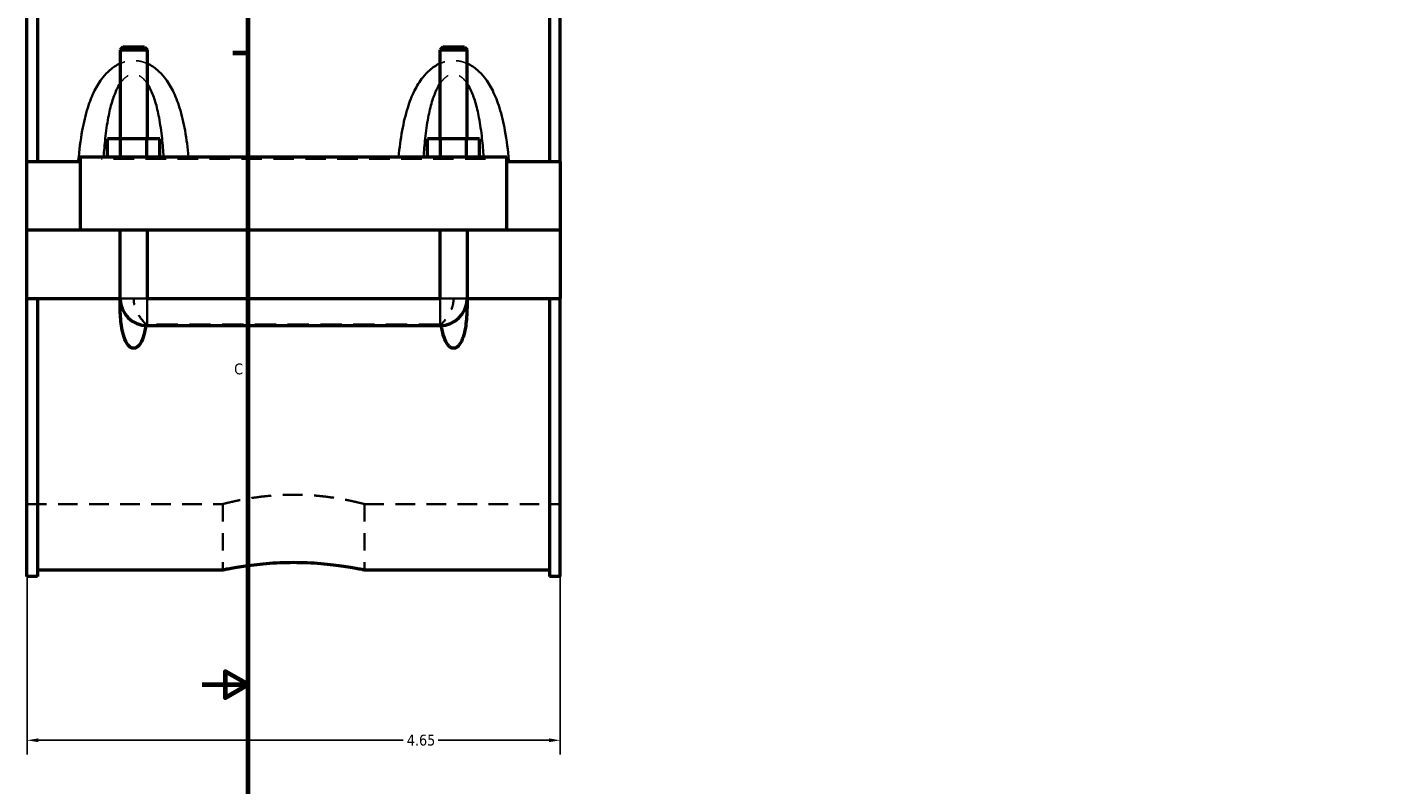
# Model space of a CAD drawing. Header units: inches. Extents: x -2.3 to 49.2, y -1.9 to 48.5.
# Tile 3 of 10: x -1.4 to 10.3, y 10.1 to 16.7. Entities that reach past the tile are written whole.
import ezdxf

# ---------------------------------------------------------------- set-up
doc = ezdxf.new("R2010")
doc.units = ezdxf.units.IN
doc.header["$MEASUREMENT"] = 0
doc.linetypes.add('DASHED', pattern=[0.2067, 0.1654, -0.0413])
for name, color, linetype, lineweight in [('Border (ANSI)', 7, 'Continuous', 70), ('Dimension (ANSI)', 7, 'Continuous', 25), ('Hidden (ANSI)', 7, 'DASHED', 35), ('Hidden Narrow (ANSI)', 7, 'DASHED', 25), ('Visible (ANSI)', 7, 'Continuous', 50), ('Visible Narrow (ANSI)', 7, 'Continuous', 35)]:
    doc.layers.add(name, color=color, linetype=linetype, lineweight=lineweight)
doc.styles.add('Note Text (ANSI)', font='tahoma.ttf')
doc.dimstyles.new('Default (ANSI)', dxfattribs={"dimtxt": 0.094488, "dimasz": 0.098425, "dimexe": 0.125, "dimexo": 0.0625, "dimgap": 0.031496, "dimtad": 0, "dimtih": 1, "dimtoh": 1, "dimrnd": 1e-08, "dimzin": 4, "dimdsep": 46, "dimtxsty": 'Note Text (ANSI)', "dimcen": 0.09, "dimdle": 0.393701, "dimclrd": 256, "dimclre": 256, "dimclrt": 5, "dimadec": 0, "dimazin": 1, "dimtfac": 1, "dimtofl": 0, "dimtmove": 0, "dimatfit": 3, "dimfxl": 1, "dimtolj": 1, "dimtzin": 4, "dimlwd": -1, "dimlwe": -1, "dimarcsym": 0})

# ---------------------------------------------------------------- blocks, each defined once
blk = doc.blocks.new('Borders Default Border')
at = {"layer": 'Border (ANSI)'}
blk.add_line((0.5, 16.5), (0.366, 16.5), dxfattribs=at)
at = {"layer": 'Border (ANSI)', "flags": 128}
for points in [[(0.5, 1), (0.5, 21), (33.5, 21), (33.5, 1), (0.5, 1)], [(0.1, 11), (0.5, 11), (0.3, 11.115), (0.3, 10.885), (0.5, 11)]]:
    blk.add_lwpolyline(points, dxfattribs=at)
at = {"layer": 'Border (ANSI)', "color": 5, "true_color": 0x0000ff, "insert": (0.378, 13.701), "char_height": 0.0945, "attachment_point": 7, "style": 'Note Text (ANSI)'}
blk.add_mtext('C', dxfattribs=at)
blk = doc.blocks.new('*D6')
at = {"layer": 'Defpoints', "color": 0, "transparency": 16777216}
for p in [(-1.428, 15.558), (3.222, 15.558), (3.222, 10.514)]:
    blk.add_point(p, dxfattribs=at)
at = {"layer": 'Dimension (ANSI)', "transparency": 16777216}
for p, q in [((-1.428, 15.495), (-1.428, 10.389)), ((3.222, 15.495), (3.222, 10.389)), ((-1.33, 10.514), (1.852, 10.514)), ((3.123, 10.514), (2.158, 10.514))]:
    blk.add_line(p, q, dxfattribs=at)
for points in [[(-1.33, 10.531), (-1.33, 10.498), (-1.428, 10.514)], [(3.123, 10.531), (3.123, 10.498), (3.222, 10.514)]]:
    blk.add_solid(points, dxfattribs=at)
at = {"layer": 'Dimension (ANSI)', "color": 5, "transparency": 16777216, "insert": (1.884, 10.563), "char_height": 0.0945, "attachment_point": 1, "style": 'Note Text (ANSI)'}
blk.add_mtext('\\A1;4.65', dxfattribs=at)

msp = doc.modelspace()

# ---------------------------------------------------------------- linework, layer by layer
at = {"layer": 'Hidden (ANSI)', "ltscale": 0.897567}
for p, q in [((-0.6163, 14.9586), (-0.3801, 14.9586)), ((2.1737, 14.9586), (2.4099, 14.9586))]:
    msp.add_line(p, q, dxfattribs=at)
at = {"layer": 'Hidden (ANSI)', "ltscale": 0.05659}
for p, q in [((-0.6163, 14.3339), (-0.6163, 14.3637)), ((2.4099, 14.3339), (2.4099, 14.3637))]:
    msp.add_line(p, q, dxfattribs=at)
at = {"layer": 'Hidden (ANSI)', "ltscale": 1.123182}
msp.add_line((2.1737, 14.1383), (-0.3801, 14.1383), dxfattribs=at)
at = {"layer": 'Hidden (ANSI)', "ltscale": 1.032703}
for p, q in [((-1.4282, 12.5728), (0.2795, 12.5728)), ((1.5142, 12.5728), (3.2218, 12.5728))]:
    msp.add_line(p, q, dxfattribs=at)
at = {"layer": 'Hidden (ANSI)', "ltscale": 0.924159}
for p, q in [((0.2795, 12.5728), (0.2795, 11.9997)), ((1.5142, 12.5728), (1.5142, 11.9997))]:
    msp.add_line(p, q, dxfattribs=at)
at = {"layer": 'Hidden (ANSI)', "ltscale": 0.013}
for centre, start, end in [((-0.3801, 14.3637), 180, 181.6682), ((2.1737, 14.3637), 358.3318, 0)]:
    msp.add_arc(centre, 0.2362, start, end, dxfattribs=at)
at = {"layer": 'Hidden (ANSI)', "ltscale": 0.52476}
for points, knots in [([(-0.3909, 14.1385), (-0.393, 14.1408), (-0.3954, 14.1433), (-0.4051, 14.1538), (-0.4135, 14.1633), (-0.4333, 14.188), (-0.4452, 14.2044), (-0.4693, 14.2449), (-0.4805, 14.2686), (-0.4943, 14.3158), (-0.4978, 14.3378), (-0.4982, 14.3614), (-0.4982, 14.3625), (-0.4982, 14.3637)], [1.06745979, 1.06745979, 1.06745979, 1.06745979, 1.1185892, 1.1185892, 1.25803365, 1.25803365, 1.43972207, 1.43972207, 1.64554556, 1.64554556, 1.81637934, 1.81637934, 1.82512775, 1.82512775, 1.82512775, 1.82512775]), ([(2.2918, 14.3637), (2.2918, 14.3626), (2.2918, 14.3616), (2.2915, 14.3381), (2.288, 14.3159), (2.2741, 14.2686), (2.2629, 14.2449), (2.2389, 14.2044), (2.2269, 14.188), (2.2071, 14.1633), (2.1988, 14.1538), (2.1891, 14.1433), (2.1867, 14.1408), (2.1845, 14.1385)], [-0.00776261, -0.00776261, -0.00776261, -0.00776261, 0, 0, 0.17184127, 0.17184127, 0.37768297, 0.37768297, 0.55938746, 0.55938746, 0.69884424, 0.69884424, 0.74997817, 0.74997817, 0.74997817, 0.74997817])]:
    msp.add_open_spline(points, degree=3, knots=knots, dxfattribs=at)
at = {"layer": 'Hidden (ANSI)', "ltscale": 0.021387}
for points in [[(-0.3909, 14.1385), (-0.3913, 14.1349), (-0.3918, 14.1313), (-0.3923, 14.1278)], [(2.186, 14.1278), (2.1855, 14.1313), (2.185, 14.1349), (2.1845, 14.1385)]]:
    msp.add_open_spline(points, degree=3, dxfattribs=at)
at = {"layer": 'Hidden (ANSI)', "ltscale": 0.020473}
for points in [[(-0.3801, 14.1383), (-0.3837, 14.1383), (-0.3873, 14.1383), (-0.3909, 14.1385)], [(2.1845, 14.1385), (2.1809, 14.1383), (2.1773, 14.1383), (2.1737, 14.1383)]]:
    msp.add_open_spline(points, degree=3, dxfattribs=at)
at = {"layer": 'Hidden (ANSI)', "ltscale": 1.04699}
msp.add_open_spline([(1.5142, 12.5728), (1.5142, 12.5728), (1.5104, 12.5738), (1.4947, 12.5778), (1.4827, 12.5808), (1.4512, 12.5884), (1.4316, 12.5929), (1.3863, 12.6027), (1.3606, 12.608), (1.306, 12.6181), (1.2752, 12.6234), (1.2079, 12.6333), (1.1716, 12.638), (1.0956, 12.6458), (1.0559, 12.6489), (0.976, 12.653), (0.9358, 12.654), (0.8579, 12.654), (0.8177, 12.653), (0.7378, 12.6489), (0.6981, 12.6458), (0.6221, 12.638), (0.5857, 12.6333), (0.5185, 12.6234), (0.4876, 12.6181), (0.433, 12.608), (0.4074, 12.6027), (0.3621, 12.5929), (0.3425, 12.5884), (0.3109, 12.5808), (0.299, 12.5778), (0.2833, 12.5738), (0.2795, 12.5728), (0.2795, 12.5728)], degree=3, knots=[2.3742426, 2.3742426, 2.3742426, 2.3742426, 2.6709991, 2.6709991, 2.9677556, 2.9677556, 3.2645121, 3.2645121, 3.5612686, 3.5612686, 3.8580727, 3.8580727, 4.1548769, 4.1548769, 4.451681, 4.451681, 4.7484852, 4.7484852, 5.0452893, 5.0452893, 5.3420935, 5.3420935, 5.6388976, 5.6388976, 5.9357018, 5.9357018, 6.2324583, 6.2324583, 6.5292148, 6.5292148, 6.8259713, 6.8259713, 7.1227278, 7.1227278, 7.1227278, 7.1227278], dxfattribs=at)
at = {"layer": 'Hidden Narrow (ANSI)', "ltscale": 1.079826}
msp.add_line((2.5708, 15.5772), (-0.7772, 15.5772), dxfattribs=at)
at = {"layer": 'Hidden Narrow (ANSI)', "ltscale": 0.420369}
for points in [[(-0.3801, 16.4113), (-0.4023, 16.4211), (-0.4258, 16.4284), (-0.4658, 16.4352), (-0.482, 16.4366), (-0.4982, 16.4366), (-0.5144, 16.4366), (-0.5305, 16.4352), (-0.5706, 16.4284), (-0.594, 16.4211), (-0.6163, 16.4113)], [(2.4099, 16.4113), (2.3877, 16.4211), (2.3642, 16.4284), (2.3242, 16.4352), (2.308, 16.4366), (2.2918, 16.4366), (2.2756, 16.4366), (2.2595, 16.4352), (2.2194, 16.4284), (2.196, 16.4211), (2.1737, 16.4113)]]:
    msp.add_open_spline(points, degree=3, knots=[-3.53648191, -3.53648191, -3.53648191, -3.53648191, -3.3497646, -3.3497646, -3.22645698, -3.22645698, -3.22645698, -3.10314937, -3.10314937, -2.91643205, -2.91643205, -2.91643205, -2.91643205], dxfattribs=at)
at = {"layer": 'Hidden Narrow (ANSI)', "ltscale": 0.509359}
for points in [[(-0.6163, 16.237), (-0.6151, 16.2387), (-0.6139, 16.2404), (-0.5985, 16.2624), (-0.5827, 16.2798), (-0.5526, 16.3026), (-0.5389, 16.3098), (-0.5161, 16.3163), (-0.5071, 16.3176), (-0.4982, 16.3176), (-0.4892, 16.3176), (-0.4803, 16.3163), (-0.4574, 16.3098), (-0.4437, 16.3026), (-0.4136, 16.2798), (-0.3978, 16.2624), (-0.3824, 16.2404), (-0.3812, 16.2387), (-0.3801, 16.237)], [(2.1737, 16.237), (2.1749, 16.2387), (2.1761, 16.2404), (2.1915, 16.2624), (2.2073, 16.2798), (2.2374, 16.3026), (2.2511, 16.3098), (2.2739, 16.3163), (2.2829, 16.3176), (2.2918, 16.3176), (2.3008, 16.3176), (2.3097, 16.3163), (2.3326, 16.3098), (2.3463, 16.3026), (2.3764, 16.2798), (2.3922, 16.2624), (2.4076, 16.2404), (2.4088, 16.2387), (2.4099, 16.237)]]:
    msp.add_open_spline(points, degree=3, knots=[2.6211704, 2.6211704, 2.6211704, 2.6211704, 2.6431063, 2.6431063, 2.9058572, 2.9058572, 3.1031494, 3.1031494, 3.226457, 3.226457, 3.226457, 3.3497646, 3.3497646, 3.5470568, 3.5470568, 3.8098076, 3.8098076, 3.8317436, 3.8317436, 3.8317436, 3.8317436], dxfattribs=at)
at = {"layer": 'Visible (ANSI)'}
for p, q in [((-1.4282, 15.5576), (-1.4282, 17.9807)), ((-1.3352, 17.9807), (-1.3352, 15.5576)), ((3.1288, 17.9807), (3.1288, 15.5576)), ((3.2218, 15.5576), (3.2218, 17.9807)), ((-0.5927, 16.5544), (-0.6163, 16.5308)), ((-0.6163, 16.5308), (-0.3801, 16.5308)), ((-0.6163, 16.5308), (-0.6163, 15.7544)), ((-0.4037, 16.5544), (-0.5927, 16.5544)), ((-0.4037, 16.5544), (-0.3801, 16.5308)), ((-0.3801, 16.5308), (-0.3801, 15.7544)), ((2.1973, 16.5544), (2.1737, 16.5308)), ((2.1737, 16.5308), (2.4099, 16.5308)), ((2.1737, 15.7544), (2.1737, 16.5308)), ((2.3863, 16.5544), (2.1973, 16.5544)), ((2.3863, 16.5544), (2.4099, 16.5308)), ((2.4099, 15.7544), (2.4099, 16.5308)), ((-0.7255, 15.5969), (-0.7255, 15.7544)), ((-0.6118, 15.7544), (-0.7255, 15.7544)), ((-0.6118, 15.5969), (-0.6118, 15.7544)), ((-0.3845, 15.7544), (-0.6118, 15.7544)), ((-0.3845, 15.5969), (-0.3845, 15.7544)), ((-0.2709, 15.7544), (-0.3845, 15.7544)), ((-0.2709, 15.5969), (-0.2709, 15.7544)), ((2.0645, 15.5969), (2.0645, 15.7544)), ((2.1782, 15.7544), (2.0645, 15.7544)), ((2.1782, 15.5969), (2.1782, 15.7544)), ((2.4055, 15.7544), (2.1782, 15.7544)), ((2.4055, 15.5969), (2.4055, 15.7544)), ((2.5191, 15.7544), (2.4055, 15.7544)), ((2.5191, 15.5969), (2.5191, 15.7544)), ((-1.4282, 15.5576), (-0.9632, 15.5576)), ((-1.4282, 14.9626), (-1.4282, 15.5576)), ((-0.9632, 15.5969), (-0.9632, 14.9626)), ((-0.9632, 15.5969), (2.7568, 15.5969)), ((2.7568, 14.9626), (2.7568, 15.5969)), ((2.7568, 15.5576), (3.2218, 15.5576)), ((3.2218, 15.5576), (3.2218, 14.9626)), ((-1.4282, 14.9626), (-0.9632, 14.9626)), ((-1.4282, 14.3637), (-1.4282, 14.9586)), ((-0.6163, 14.9586), (-1.4282, 14.9586)), ((-0.9632, 14.9626), (2.7568, 14.9626)), ((-0.6163, 14.9626), (-0.6163, 14.9586)), ((-0.6163, 14.3637), (-0.6163, 14.9586)), ((-0.3801, 14.9626), (-0.3801, 14.9586)), ((-0.3801, 14.9586), (-0.3801, 14.3637)), ((2.1737, 14.9586), (-0.3801, 14.9586)), ((2.1737, 14.9586), (2.1737, 14.9626)), ((2.1737, 14.3637), (2.1737, 14.9586)), ((2.4099, 14.9586), (2.4099, 14.9626)), ((2.4099, 14.9586), (2.4099, 14.3637)), ((3.2218, 14.9586), (2.4099, 14.9586)), ((2.7568, 14.9626), (3.2218, 14.9626)), ((3.2218, 14.9586), (3.2218, 14.3637)), ((-1.4282, 11.9405), (-1.4282, 14.3637)), ((-1.4282, 14.3637), (-0.6163, 14.3637)), ((-1.3352, 14.3637), (-1.3352, 11.9405)), ((-0.6163, 14.3637), (-0.6161, 14.3637)), ((-0.3802, 14.3637), (-0.3801, 14.3637)), ((-0.3801, 14.3637), (2.1737, 14.3637)), ((-0.3801, 14.3635), (2.1737, 14.3635)), ((2.1737, 14.3637), (2.1739, 14.3637)), ((2.4098, 14.3637), (2.4099, 14.3637)), ((2.4099, 14.3637), (3.2218, 14.3637)), ((3.1288, 14.3637), (3.1288, 11.9405)), ((3.2218, 11.9405), (3.2218, 14.3637)), ((-0.3801, 14.1274), (2.1737, 14.1274)), ((-1.3352, 11.9405), (-1.4282, 11.9405)), ((-1.3352, 11.9997), (0.2795, 11.9997)), ((1.5142, 11.9997), (3.1288, 11.9997)), ((3.2218, 11.9405), (3.1288, 11.9405))]:
    msp.add_line(p, q, dxfattribs=at)
for centre, start, end in [((-0.3801, 14.3637), 181.6682, 270), ((2.1737, 14.3637), 270, 358.3318)]:
    msp.add_arc(centre, 0.2362, start, end, dxfattribs=at)
for points, knots in [([(-0.3923, 14.1278), (-0.3933, 14.1209), (-0.3944, 14.1141), (-0.4, 14.0818), (-0.406, 14.0542), (-0.4236, 14.0015), (-0.4347, 13.9763), (-0.457, 13.9496), (-0.464, 13.9428), (-0.476, 13.9354), (-0.4802, 13.9334), (-0.489, 13.9306), (-0.4936, 13.9299), (-0.5028, 13.9299), (-0.5073, 13.9306), (-0.5161, 13.9334), (-0.5204, 13.9354), (-0.5323, 13.9428), (-0.5393, 13.9496), (-0.5617, 13.9763), (-0.5727, 14.0015), (-0.5903, 14.0542), (-0.5964, 14.0818), (-0.6092, 14.1567), (-0.6133, 14.2089), (-0.6163, 14.2959), (-0.6165, 14.3296), (-0.6161, 14.3637)], [1.535821, 1.535821, 1.535821, 1.535821, 1.5902515, 1.5902515, 1.7959524, 1.7959524, 2.0016533, 2.0016533, 2.0715154, 2.0715154, 2.1064465, 2.1064465, 2.1413776, 2.1413776, 2.1763086, 2.1763086, 2.2112397, 2.2112397, 2.2811018, 2.2811018, 2.4868027, 2.4868027, 2.6925036, 2.6925036, 3.0900665, 3.0900665, 3.334337, 3.334337, 3.334337, 3.334337]), ([(-0.3802, 14.3637), (-0.3802, 14.3637), (-0.3802, 14.3636), (-0.3802, 14.3636), (-0.3802, 14.3636), (-0.3802, 14.3636), (-0.3802, 14.3635), (-0.3801, 14.3635), (-0.3801, 14.3635), (-0.3801, 14.3635), (-0.3801, 14.3635), (-0.3801, 14.3635)], [0.00008459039, 0.00008459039, 0.00008459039, 0.00008459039, 0.00017244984, 0.00017244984, 0.00034435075, 0.00034435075, 0.0005132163, 0.0005132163, 0.0006352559, 0.0006352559, 0.00075682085, 0.00075682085, 0.00075682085, 0.00075682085]), ([(2.1737, 14.3635), (2.1737, 14.3635), (2.1738, 14.3635), (2.1738, 14.3635), (2.1738, 14.3635), (2.1739, 14.3636), (2.1739, 14.3636), (2.1739, 14.3636), (2.1739, 14.3636), (2.1739, 14.3637), (2.1739, 14.3637), (2.1739, 14.3637)], [0, 0, 0, 0, 0.0001629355, 0.0001629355, 0.00032776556, 0.00032776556, 0.00049627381, 0.00049627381, 0.00062597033, 0.00062597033, 0.00067181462, 0.00067181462, 0.00067181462, 0.00067181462]), ([(2.4098, 14.3637), (2.4101, 14.3296), (2.4099, 14.2959), (2.407, 14.2089), (2.4029, 14.1567), (2.39, 14.0818), (2.384, 14.0542), (2.3664, 14.0015), (2.3553, 13.9763), (2.333, 13.9496), (2.326, 13.9428), (2.314, 13.9354), (2.3098, 13.9334), (2.301, 13.9306), (2.2964, 13.9299), (2.2872, 13.9299), (2.2827, 13.9306), (2.2739, 13.9334), (2.2696, 13.9354), (2.2577, 13.9428), (2.2507, 13.9496), (2.2283, 13.9763), (2.2173, 14.0015), (2.1997, 14.0542), (2.1936, 14.0818), (2.1881, 14.1141), (2.187, 14.1209), (2.186, 14.1278)], [0.9484181, 0.9484181, 0.9484181, 0.9484181, 1.1926887, 1.1926887, 1.5902515, 1.5902515, 1.7959524, 1.7959524, 2.0016533, 2.0016533, 2.0715154, 2.0715154, 2.1064465, 2.1064465, 2.1413776, 2.1413776, 2.1763086, 2.1763086, 2.2112397, 2.2112397, 2.2811018, 2.2811018, 2.4868027, 2.4868027, 2.6925036, 2.6925036, 2.7469341, 2.7469341, 2.7469341, 2.7469341]), ([(0.2795, 11.9997), (0.2795, 11.9997), (0.2832, 12.0005), (0.2989, 12.0037), (0.3109, 12.0062), (0.3424, 12.0123), (0.362, 12.0159), (0.4073, 12.0238), (0.433, 12.028), (0.4877, 12.0362), (0.5186, 12.0404), (0.5859, 12.0484), (0.6223, 12.0521), (0.6983, 12.0583), (0.7379, 12.0607), (0.8178, 12.064), (0.858, 12.0648), (0.9357, 12.0648), (0.9759, 12.064), (1.0557, 12.0607), (1.0954, 12.0583), (1.1714, 12.0521), (1.2078, 12.0484), (1.2751, 12.0404), (1.306, 12.0362), (1.3607, 12.028), (1.3864, 12.0238), (1.4316, 12.0159), (1.4513, 12.0123), (1.4828, 12.0062), (1.4947, 12.0037), (1.5104, 12.0005), (1.5142, 11.9997), (1.5142, 11.9997)], [2.3700758, 2.3700758, 2.3700758, 2.3700758, 2.6663254, 2.6663254, 2.962575, 2.962575, 3.2588247, 3.2588247, 3.5550743, 3.5550743, 3.8513436, 3.8513436, 4.1476129, 4.1476129, 4.4438822, 4.4438822, 4.7401515, 4.7401515, 5.0364208, 5.0364208, 5.3326901, 5.3326901, 5.6289594, 5.6289594, 5.9252287, 5.9252287, 6.2214784, 6.2214784, 6.517728, 6.517728, 6.8139776, 6.8139776, 7.1102273, 7.1102273, 7.1102273, 7.1102273])]:
    msp.add_open_spline(points, degree=3, knots=knots, dxfattribs=at)
at = {"layer": 'Visible Narrow (ANSI)'}
for p, q in [((-0.6138, 14.3637), (-0.3825, 14.3637)), ((2.4075, 14.3637), (2.1762, 14.3637)), ((-0.3801, 14.1288), (-0.3801, 14.3611)), ((2.1737, 14.1288), (2.1737, 14.3611))]:
    msp.add_line(p, q, dxfattribs=at)
for points, knots in [([(-0.6163, 16.4113), (-0.6175, 16.4108), (-0.6188, 16.4102), (-0.6511, 16.3955), (-0.6797, 16.3766), (-0.7278, 16.3353), (-0.7481, 16.3137), (-0.7947, 16.2551), (-0.8185, 16.216), (-0.8627, 16.1275), (-0.8819, 16.0774), (-0.9182, 15.9616), (-0.9337, 15.8949), (-0.9617, 15.7415), (-0.9725, 15.6542), (-0.9808, 15.563), (-0.9811, 15.5603), (-0.9813, 15.5576)], [-2.9164321, -2.9164321, -2.9164321, -2.9164321, -2.9058572, -2.9058572, -2.6431063, -2.6431063, -2.4142951, -2.4142951, -2.0620259, -2.0620259, -1.6558821, -1.6558821, -1.148612, -1.148612, -0.5127366, -0.5127366, -0.4930813, -0.4930813, -0.4930813, -0.4930813]), ([(-0.0187, 15.5969), (-0.0265, 15.6747), (-0.0365, 15.7516), (-0.0626, 15.8949), (-0.0781, 15.9616), (-0.1145, 16.0774), (-0.1337, 16.1275), (-0.1778, 16.216), (-0.2016, 16.2551), (-0.2483, 16.3137), (-0.2685, 16.3353), (-0.3166, 16.3766), (-0.3452, 16.3955), (-0.3775, 16.4102), (-0.3788, 16.4108), (-0.3801, 16.4113)], [-5.8653422, -5.8653422, -5.8653422, -5.8653422, -5.3043019, -5.3043019, -4.7970319, -4.7970319, -4.3908881, -4.3908881, -4.0386188, -4.0386188, -3.8098076, -3.8098076, -3.5470568, -3.5470568, -3.5364819, -3.5364819, -3.5364819, -3.5364819]), ([(2.1737, 16.4113), (2.1725, 16.4108), (2.1712, 16.4102), (2.1389, 16.3955), (2.1103, 16.3766), (2.0622, 16.3353), (2.0419, 16.3137), (1.9953, 16.2551), (1.9715, 16.216), (1.9273, 16.1275), (1.9081, 16.0774), (1.8718, 15.9616), (1.8563, 15.8949), (1.8301, 15.7516), (1.8201, 15.6747), (1.8124, 15.5969)], [-2.9164321, -2.9164321, -2.9164321, -2.9164321, -2.9058572, -2.9058572, -2.6431063, -2.6431063, -2.4142952, -2.4142952, -2.0620259, -2.0620259, -1.6558822, -1.6558822, -1.1486121, -1.1486121, -0.5875717, -0.5875717, -0.5875717, -0.5875717]), ([(2.775, 15.5576), (2.7747, 15.5603), (2.7745, 15.563), (2.7662, 15.6542), (2.7554, 15.7415), (2.7274, 15.8949), (2.7119, 15.9616), (2.6755, 16.0774), (2.6563, 16.1275), (2.6122, 16.216), (2.5884, 16.2551), (2.5417, 16.3137), (2.5215, 16.3353), (2.4734, 16.3766), (2.4448, 16.3955), (2.4125, 16.4102), (2.4112, 16.4108), (2.4099, 16.4113)], [-5.9598327, -5.9598327, -5.9598327, -5.9598327, -5.9401772, -5.9401772, -5.3043018, -5.3043018, -4.7970318, -4.7970318, -4.390888, -4.390888, -4.0386188, -4.0386188, -3.8098076, -3.8098076, -3.5470568, -3.5470568, -3.5364819, -3.5364819, -3.5364819, -3.5364819]), ([(-0.7599, 15.5969), (-0.7562, 15.6509), (-0.7516, 15.7044), (-0.739, 15.8195), (-0.7304, 15.8808), (-0.7103, 15.9874), (-0.6997, 16.0334), (-0.6753, 16.1148), (-0.6621, 16.1507), (-0.6373, 16.2026), (-0.6273, 16.2206), (-0.6163, 16.237)], [0.7222057, 0.7222057, 0.7222057, 0.7222057, 1.148612, 1.148612, 1.6558821, 1.6558821, 2.0620259, 2.0620259, 2.4142951, 2.4142951, 2.6211704, 2.6211704, 2.6211704, 2.6211704]), ([(-0.3801, 16.237), (-0.3691, 16.2206), (-0.359, 16.2026), (-0.3342, 16.1507), (-0.321, 16.1148), (-0.2966, 16.0334), (-0.286, 15.9874), (-0.2659, 15.8808), (-0.2574, 15.8195), (-0.2447, 15.7044), (-0.2402, 15.6509), (-0.2364, 15.5969)], [3.8317436, 3.8317436, 3.8317436, 3.8317436, 4.0386188, 4.0386188, 4.3908881, 4.3908881, 4.7970319, 4.7970319, 5.3043019, 5.3043019, 5.7307083, 5.7307083, 5.7307083, 5.7307083]), ([(2.0301, 15.5969), (2.0338, 15.6509), (2.0384, 15.7044), (2.051, 15.8195), (2.0596, 15.8808), (2.0797, 15.9874), (2.0903, 16.0334), (2.1147, 16.1148), (2.1279, 16.1507), (2.1527, 16.2026), (2.1627, 16.2206), (2.1737, 16.237)], [0.7222057, 0.7222057, 0.7222057, 0.7222057, 1.1486121, 1.1486121, 1.6558822, 1.6558822, 2.0620259, 2.0620259, 2.4142952, 2.4142952, 2.6211704, 2.6211704, 2.6211704, 2.6211704]), ([(2.4099, 16.237), (2.4209, 16.2206), (2.431, 16.2026), (2.4558, 16.1507), (2.469, 16.1148), (2.4934, 16.0334), (2.504, 15.9874), (2.5241, 15.8808), (2.5326, 15.8195), (2.5453, 15.7044), (2.5498, 15.6509), (2.5536, 15.5969)], [3.8317436, 3.8317436, 3.8317436, 3.8317436, 4.0386188, 4.0386188, 4.390888, 4.390888, 4.7970318, 4.7970318, 5.3043018, 5.3043018, 5.7307083, 5.7307083, 5.7307083, 5.7307083])]:
    msp.add_open_spline(points, degree=3, knots=knots, dxfattribs=at)

# ---------------------------------------------------------------- block references
msp.add_blockref('Borders Default Border', (0, 0))

# ---------------------------------------------------------------- dimensions: what is measured, and where the dimension line sits
at = {"layer": 'Dimension (ANSI)'}
dim = msp.add_linear_dim(base=(3.2218, 10.5144), p1=(-1.4282, 15.5576), p2=(3.2218, 15.5576), angle=180, dimstyle='Default (ANSI)', override={"dimgap": 0.031496, "dimtih": 0, "dimtoh": 0, "dimdec": 2, "dimtol": 0, "dimlim": 0, "dimtp": 0, "dimtm": 0, "dimtdec": 2, "dimatfit": 1}, dxfattribs=at)
dim.commit()
dim.dimension.update_dxf_attribs({"geometry": '*D6', "text_midpoint": (2.005, 10.5144), "dimtype": 160})

doc.saveas('drawing.dxf')
